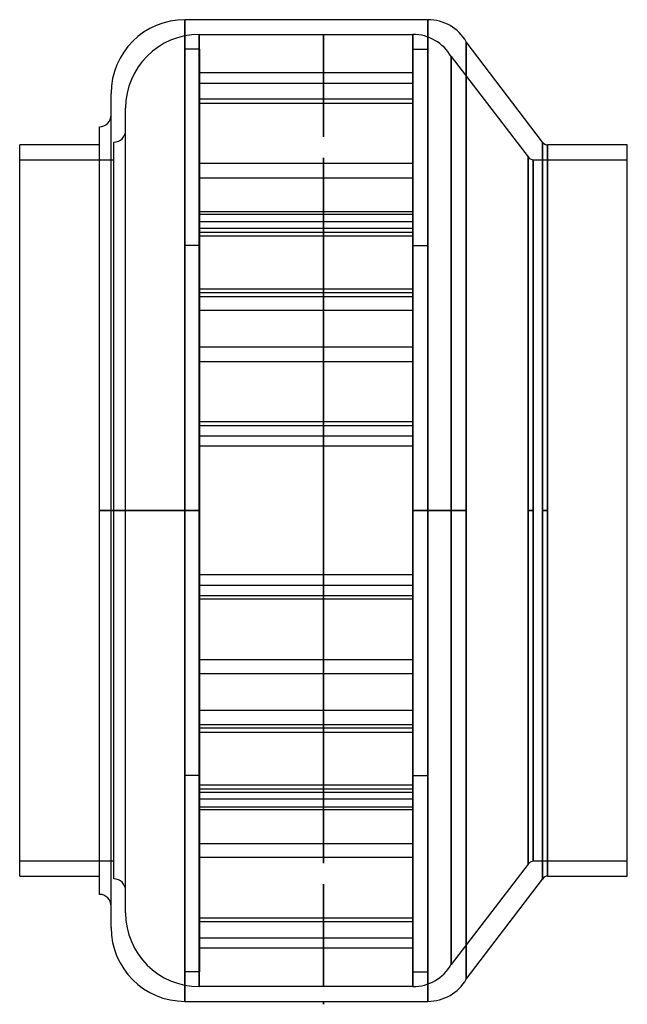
# Model space of a CAD drawing. Header units: millimetres. Extents: x -103 to 103, y -168 to 166.
import ezdxf

# ---------------------------------------------------------------- set-up
doc = ezdxf.new("R2010")
doc.units = ezdxf.units.MM
doc.layers.add('MAIN-1', color=7, linetype='Continuous')
doc.layers.add('MAIN-2', color=7, linetype='Continuous')

msp = doc.modelspace()

# ---------------------------------------------------------------- linework, layer by layer
at = {"layer": 'MAIN-1'}
for p, q in [((-47, 0), (-47, 166.5)), ((35.4, 166.5), (-47, 166.5)), ((35.4, 0), (35.4, 166.5)), ((48.39, 0), (48.39, 159)), ((74.27, 125), (48.39, 159)), ((-72, 0), (-72, 141.5)), ((-76, 0), (-76, 130.2)), ((-76, 124), (-103, 124)), ((-103, -124), (-103, 124)), ((74.27, 0), (74.27, 125)), ((103, 124), (76, 124)), ((76, 0), (76, 124)), ((103, -124), (103, 124)), ((-76, -130.2), (-76, 0)), ((-76, 0), (-72, 0)), ((-47, 0), (-72, 0)), ((-72, -141.5), (-72, 0)), ((-47, -166.5), (-47, 0)), ((48.39, 0), (35.4, 0)), ((35.4, -166.5), (35.4, 0)), ((48.39, -159), (48.39, 0)), ((74.27, 0), (76, 0)), ((74.27, -125), (74.27, 0)), ((76, -124), (76, 0)), ((-103, -124), (-76, -124)), ((48.39, -159), (74.27, -125)), ((76, -124), (103, -124)), ((-47, -166.5), (0, -166.5)), ((0, -166.5), (35.4, -166.5)), ((0, -166.5), (0, -167.5)), ((0, -167.5), (0, -166.5)), ((0, -166.5), (0, -166.5)), ((0, -166.5), (0, -166.5)), ((0, -166.5), (0, -166.5)), ((0, -166.5), (0, -166.5)), ((0, -166.5), (0, -166.5)), ((0, -166.5), (0, -166.5)), ((0, -166.5), (0, -166.5)), ((0, -166.5), (0, -166.5)), ((0, -166.5), (0, -166.5)), ((0, -166.5), (0, -166.5)), ((0, -166.5), (0, -166.5)), ((0, -166.5), (0, -166.5)), ((0, -167.5), (0, -167.5))]:
    msp.add_line(p, q, dxfattribs=at)
for centre, radius, start, end in [((-47, 141.5), 25, 90, 180), ((35.4, 151.5), 15, 30, 90), ((-76, 134.2), 4, 270, 359.9999), ((76, 126), 2, 210.0001, 270), ((76, -126), 2, 90, 149.9999), ((-76, -134.2), 4, 0.0001, 90), ((-47, -141.5), 25, 180, 270), ((35.4, -151.5), 15, 270, 330)]:
    msp.add_arc(centre, radius, start, end, dxfattribs=at)
at = {"layer": 'MAIN-2'}
for p, q in [((-47, 166.5), (-47, 0)), ((35.4, 166.5), (35.4, 0)), ((-42.1, 0), (-42.1, 161.5)), ((-42.1, 161.5), (-42.1, 0)), ((-42.1, 161.5), (0, 161.5)), ((0, 161.5), (0, 161.5)), ((0, 161.5), (0, 161.5)), ((0, 161.5), (0, 161.5)), ((0, 161.5), (0, 161.5)), ((0, 161.5), (0, 161.5)), ((0, 161.5), (0, 161.5)), ((0, 161.5), (0, 161.5)), ((0, 161.5), (0, 161.5)), ((0, 161.5), (0, 161.5)), ((0, 161.5), (0, 161.5)), ((0, 161.5), (0, 161.5)), ((0, 161.5), (0, 161.5)), ((0, 161.5), (0, 161.5)), ((0, 161.5), (0, 161.5)), ((0, 161.5), (0, 161.5)), ((0, 161.5), (0, 161.5)), ((0, 161.5), (0, 161.5)), ((0, 161.5), (0, 161.5)), ((0, 161.5), (0, 161.5)), ((0, 161.5), (30.3, 161.5)), ((0, 161.5), (0, 126.74)), ((0, 126.74), (0, 161.5)), ((0, 161.5), (0, 161.5)), ((0, 161.5), (0, 161.5)), ((0, 161.5), (0, 161.5)), ((0, 161.5), (0, 161.5)), ((0, 161.5), (0, 161.5)), ((0, 161.5), (0, 161.5)), ((0, 161.5), (0, 161.5)), ((0, 161.5), (0, 161.5)), ((0, 161.5), (0, 161.5)), ((0, 161.5), (0, 161.5)), ((0, 161.5), (0, 161.5)), ((0, 161.5), (0, 161.5)), ((30.3, 0), (30.3, 161.5)), ((30.3, 161.5), (30.3, 0)), ((48.39, 159), (48.39, 0)), ((-47, 0), (-47, 156.5)), ((-42, 156.5), (-47, 156.5)), ((-42, 156.5), (-42, 0)), ((30.4, 0), (30.4, 156.5)), ((30.4, 156.5), (35.4, 156.5)), ((35.4, 156.5), (35.4, 0)), ((43.29, 0), (43.29, 154)), ((43.29, 154), (43.29, 0)), ((43.29, 154), (69.37, 120)), ((30.4, 148.51), (-42, 148.51)), ((-42, 144.98), (30.4, 144.98)), ((30.4, 139.51), (-42, 139.51)), ((-42, 138.21), (30.4, 138.21)), ((-67.1, 0), (-67.1, 136.5)), ((-71.1, 0), (-71.1, 124.95)), ((74.27, 125), (74.27, 0)), ((76, 124), (76, 0)), ((-103, 119), (-71.1, 119)), ((30.4, 117.73), (-42, 117.73)), ((0, 119.66), (0, -119.66)), ((0, -119.66), (0, 119.66)), ((69.37, 120), (69.37, 0)), ((69.37, 0), (69.37, 120)), ((71.1, 119), (103, 119)), ((71.1, 119), (71.1, 0)), ((71.1, 0), (71.1, 119)), ((-42, 112.9), (30.4, 112.9)), ((-42, 101.42), (30.4, 101.42)), ((-42, 100.49), (30.4, 100.49)), ((30.4, 97.89), (-42, 97.89)), ((30.4, 95.66), (-42, 95.66)), ((-42, 94.41), (30.4, 94.41)), ((30.4, 93.12), (-42, 93.12)), ((-42, 89.9), (-47, 89.9)), ((30.4, 89.9), (35.4, 89.9)), ((-42, 75.18), (30.4, 75.18)), ((30.4, 73.88), (-42, 73.88)), ((-42, 72.63), (30.4, 72.63)), ((30.4, 67.8), (-42, 67.8)), ((30.4, 55.4), (-42, 55.4)), ((-42, 50.57), (30.4, 50.57)), ((30.4, 30.08), (-42, 30.08)), ((-42, 28.79), (30.4, 28.79)), ((-42, 25.31), (30.4, 25.31)), ((-42, 25.31), (30.4, 25.31)), ((30.4, 21.78), (-42, 21.78)), ((30.4, 21.78), (-42, 21.78)), ((-72, 0), (-76, 0)), ((-72, 0), (-47, 0)), ((-67.1, 0), (-71.1, 0)), ((-42.1, 0), (-67.1, 0)), ((-47, 0), (-47, -166.5)), ((-42, 0), (-47, 0)), ((-47, 0), (-42, 0)), ((-42.1, 0), (-42.1, -161.5)), ((-42, 0), (-42, -156.5)), ((43.29, 0), (30.3, 0)), ((30.3, 0), (30.3, -161.5)), ((30.4, 0), (35.4, 0)), ((35.4, 0), (30.4, 0)), ((35.4, 0), (35.4, -166.5)), ((35.4, 0), (48.39, 0)), ((35.4, 0), (35.4, -156.5)), ((43.29, 0), (43.29, -154)), ((48.39, 0), (48.39, -159)), ((69.37, 0), (69.37, -120)), ((69.37, 0), (71.1, 0)), ((71.1, 0), (71.1, -119)), ((74.27, 0), (74.27, -125)), ((76, 0), (74.27, 0)), ((76, 0), (76, -124)), ((-71.1, -124.95), (-71.1, 0)), ((-67.1, 0), (-71.1, 0)), ((-67.1, 0), (-42.1, 0)), ((-67.1, -136.5), (-67.1, 0)), ((-47, 0), (-42, 0)), ((-42, 0), (-47, 0)), ((-47, -156.5), (-47, 0)), ((-42.1, -161.5), (-42.1, 0)), ((30.3, 0), (43.29, 0)), ((30.3, -161.5), (30.3, 0)), ((35.4, 0), (30.4, 0)), ((30.4, 0), (35.4, 0)), ((30.4, -156.5), (30.4, 0)), ((43.29, -154), (43.29, 0)), ((69.37, -120), (69.37, 0)), ((71.1, 0), (69.37, 0)), ((71.1, -119), (71.1, 0)), ((30.4, -21.78), (-42, -21.78)), ((30.4, -21.78), (-42, -21.78)), ((-42, -25.31), (30.4, -25.31)), ((-42, -25.31), (30.4, -25.31)), ((-42, -28.79), (30.4, -28.79)), ((30.4, -30.08), (-42, -30.08)), ((-42, -50.57), (30.4, -50.57)), ((30.4, -55.4), (-42, -55.4)), ((30.4, -67.8), (-42, -67.8)), ((-42, -72.63), (30.4, -72.63)), ((30.4, -73.88), (-42, -73.88)), ((-42, -75.18), (30.4, -75.18)), ((-42, -89.9), (-47, -89.9)), ((30.4, -89.9), (35.4, -89.9)), ((30.4, -93.12), (-42, -93.12)), ((-42, -94.41), (30.4, -94.41)), ((30.4, -95.66), (-42, -95.66)), ((30.4, -97.89), (-42, -97.89)), ((-42, -100.49), (30.4, -100.49)), ((-42, -101.42), (30.4, -101.42)), ((-42, -112.9), (30.4, -112.9)), ((-71.1, -119), (-103, -119)), ((30.4, -117.73), (-42, -117.73)), ((69.37, -120), (43.29, -154)), ((103, -119), (71.1, -119)), ((0, -126.74), (0, -161.5)), ((0, -161.5), (0, -126.74)), ((-42, -138.21), (30.4, -138.21)), ((30.4, -139.51), (-42, -139.51)), ((-42, -144.98), (30.4, -144.98)), ((30.4, -148.51), (-42, -148.51)), ((-42, -156.5), (-47, -156.5)), ((30.4, -156.5), (35.4, -156.5)), ((0, -161.5), (-42.1, -161.5)), ((0, -161.5), (0, -161.5)), ((0, -161.5), (0, -161.5)), ((0, -161.5), (0, -161.5)), ((0, -161.5), (0, -161.5)), ((0, -161.5), (0, -161.5)), ((0, -161.5), (0, -161.5)), ((0, -161.5), (0, -161.5)), ((0, -161.5), (0, -161.5)), ((0, -161.5), (0, -161.5)), ((0, -161.5), (0, -161.5)), ((0, -161.5), (0, -161.5)), ((0, -161.5), (0, -161.5)), ((0, -161.5), (0, -161.5)), ((0, -161.5), (0, -161.5)), ((0, -161.5), (0, -161.5)), ((0, -161.5), (0, -161.5)), ((0, -161.5), (0, -161.5)), ((0, -161.5), (0, -161.5)), ((0, -161.5), (0, -161.5)), ((30.3, -161.5), (0, -161.5)), ((0, -161.5), (0, -161.5)), ((0, -161.5), (0, -161.5)), ((0, -161.5), (0, -161.5)), ((0, -161.5), (0, -161.5)), ((0, -161.5), (0, -161.5)), ((0, -161.5), (0, -161.5)), ((0, -161.5), (0, -161.5)), ((0, -161.5), (0, -161.5)), ((0, -161.5), (0, -161.5)), ((0, -161.5), (0, -161.5)), ((0, -161.5), (0, -161.5)), ((0, -161.5), (0, -161.5)), ((0, -166.5), (0, -166.5)), ((0, -166.5), (0, -166.5)), ((0, -166.5), (0, -166.5)), ((0, -166.5), (0, -166.5)), ((0, -166.5), (0, -166.5)), ((0, -166.5), (0, -166.5)), ((0, -166.5), (0, -166.5)), ((0, -166.5), (0, -166.5)), ((0, -166.5), (0, -166.5)), ((0, -166.5), (0, -166.5)), ((0, -166.5), (0, -166.5)), ((0, -166.5), (0, -166.5)), ((0, -166.5), (0, -166.5)), ((0, -166.5), (0, -166.5)), ((0, -166.5), (0, -166.5)), ((0, -166.5), (0, -166.5)), ((0, -166.5), (0, -166.5)), ((0, -166.5), (0, -166.5)), ((0, -166.5), (0, -166.5))]:
    msp.add_line(p, q, dxfattribs=at)
for centre, radius, start, end in [((-42.1, 136.5), 25, 90, 180), ((30.3, 146.5), 15, 30, 90), ((-71.1, 128.95), 4, 270, 359.9999), ((71.1, 121), 2, 210.0001, 270), ((71.1, -121), 2, 90, 149.9999), ((-71.1, -128.95), 4, 0.0001, 90), ((-42.1, -136.5), 25, 180, 270), ((30.3, -146.5), 15, 270, 330)]:
    msp.add_arc(centre, radius, start, end, dxfattribs=at)
for centre, start_param, end_param in [((0, 126.74), -1.570796, 1.570796), ((0, 126.74), 1.570796, 4.712389), ((0, 119.66), -1.570796, 1.570796), ((0, 119.66), 1.570796, 4.712389), ((0, -119.66), -1.570796, 1.570796), ((0, -119.66), 1.570796, 4.712389), ((0, -126.74), -1.570796, 1.570796), ((0, -126.74), 1.570796, 4.712389)]:
    msp.add_ellipse(centre, major_axis=(0, 0.001), ratio=1, start_param=start_param, end_param=end_param, dxfattribs=at)

doc.saveas('drawing.dxf')
